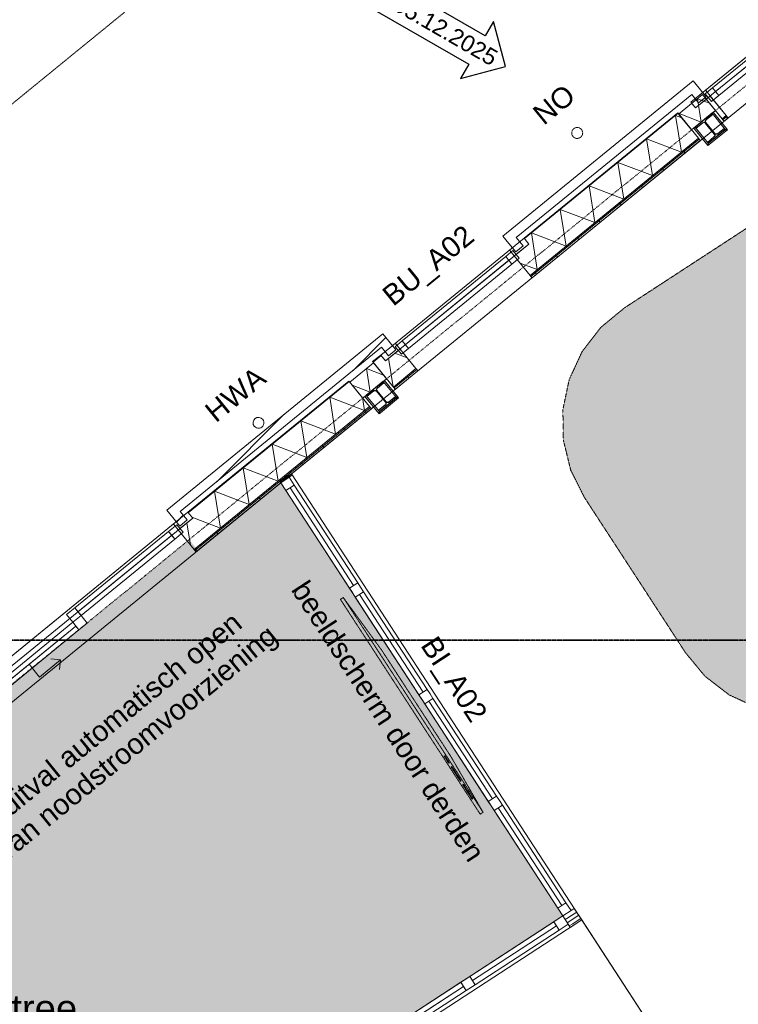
# Model space of a CAD drawing. Extents: x 0 to 92550, y 0 to 59400.
# Tile 32 of 87: x 12896 to 18143, y 39044 to 46229. Entities that reach past the tile are written whole.
import ezdxf
from ezdxf.xclip import XClip

# ---------------------------------------------------------------- set-up
doc = ezdxf.new("R2010")
doc.units = 0
doc.header["$MEASUREMENT"] = 0
doc.header["$XCLIPFRAME"] = 0
for name, pattern in [('Streep-punt fijn', [1251.000023, 626.000023, -312.5, 0, -312.5]), ('Streep-streepje', [1300, 1000, -100, 100, -100]), ('Streeplijn fijn', [234.119993, 155.999994, -78.119999]), ('Streeplijn ultrafijn', [117.37, 78.119999, -39.250001])]:
    doc.linetypes.add(name, pattern=pattern)
for name, color, linetype in [('ZZ 21 Buitenwand spouwblad baksteen', 7, 'Continuous'), ('ZZ 21 Buitenwand spouwblad hsb', 7, 'Continuous'), ('ZZ 21 Buitenwand spouwisolatie', 7, 'Continuous'), ('ZZ 22 Binnenwand metal stud', 7, 'Continuous'), ('ZZ 28 HDC staalconstructies', 7, 'Continuous'), ('ZZ 42 Aftimmerwerk algemeen', 7, 'Continuous'), ('ZZ 52 Hemelwaterafvoeren', 7, 'Continuous'), ('ZZ 72 Vaste inrichting', 7, 'Continuous'), ('ZZ 82 Losse inrichting', 7, 'Continuous'), ('ZZ A Stramien', 7, 'Continuous'), ('ZZ Aankleding 2D tek', 7, 'Continuous'), ('ZZ Info_tekst Algemeen', 7, 'Continuous'), ('ZZ Info_tekst Bouwbesluit', 7, 'Continuous'), ('ZZ Markers doorsnede', 7, 'Continuous'), ('ZZ Markers wijzigingspijlen', 7, 'Continuous'), ('ZZ Zone Gebruiksruimten', 7, 'Continuous')]:
    doc.layers.add(name, color=color, linetype=linetype)
doc.styles.add('GENERATED_STYLE_1', font='arial.ttf')
pattern_1 = [(309.18475, (5738.87, 6500), (155.0225, 126.3646), [])]
pattern_2 = [(309.18475, (5738.867, 6500), (38.755633, 31.59115), [])]
pattern_3 = [(45, (5738.87, 6500), (-459.619, 459.619), []), (45, (5646.94, 6591.9), (-459.619, 459.619), [])]

# ---------------------------------------------------------------- blocks, each defined once
blk = doc.blocks.new('*X15')
at = {"layer": 'ZZ 21 Buitenwand spouwblad hsb', "color": 7, "linetype": 'Continuous', "lineweight": 5, "ltscale": 0.01}
for p, q in [((15635.8, 43795.2), (15726.3, 43760.8)), ((15590.2, 43758), (15623.9, 43549.4))]:
    blk.add_line(p, q, dxfattribs=at)
blk = doc.blocks.new('*X16')
at = {"layer": 'ZZ 21 Buitenwand spouwblad hsb', "color": 7, "linetype": 'Continuous', "lineweight": 5, "ltscale": 0.01}
for p, q in [((17684.1, 45530.6), (17730.5, 45513)), ((17684.1, 45530.6), (17727.4, 45262.8)), ((17473.7, 45359.2), (17727.4, 45262.8)), ((17473.7, 45359.2), (17517, 45091.3)), ((17263.4, 45187.7), (17517, 45091.3)), ((17263.4, 45187.7), (17306.7, 44919.9)), ((17053.1, 45016.3), (17306.7, 44919.9)), ((17053.1, 45016.3), (17096.4, 44748.4)), ((16842.7, 44844.9), (17096.4, 44748.4)), ((16842.7, 44844.9), (16886, 44577)), ((16632.4, 44673.4), (16886, 44577)), ((16632.4, 44673.4), (16675.7, 44405.5)), ((16550.1, 44453.3), (16675.7, 44405.5))]:
    blk.add_line(p, q, dxfattribs=at)
blk = doc.blocks.new('*X19')
at = {"layer": 'ZZ 21 Buitenwand spouwisolatie', "color": 7, "linetype": 'Continuous', "lineweight": 5, "ltscale": 0.01}
for p, q in [((17845.1, 45652.9), (17872.8, 45481.9)), ((17845.1, 45652.9), (17932.5, 45619.7)), ((17710.9, 45543.5), (17712.1, 45535.5)), ((17710.9, 45543.5), (17872.8, 45481.9))]:
    blk.add_line(p, q, dxfattribs=at)
blk = doc.blocks.new('*X81')
at = {"layer": 'ZZ 21 Buitenwand spouwblad hsb', "color": 7, "linetype": 'Continuous', "lineweight": 5, "ltscale": 0.01}
for p, q in [((15160.1, 43473.3), (15413.7, 43376.8)), ((15160.1, 43473.3), (15203.4, 43205.4)), ((15398.4, 43471.4), (15413.7, 43376.8)), ((14949.8, 43301.8), (15203.4, 43205.4)), ((14949.8, 43301.8), (14993.1, 43033.9)), ((14739.4, 43130.4), (14993.1, 43033.9)), ((14739.4, 43130.4), (14782.7, 42862.5)), ((14529.1, 42958.9), (14782.7, 42862.5)), ((14529.1, 42958.9), (14572.4, 42691)), ((14318.8, 42787.5), (14572.4, 42691)), ((14318.8, 42787.5), (14362.1, 42519.6)), ((14117.8, 42557.9), (14144.4, 42393.4)), ((14153.8, 42598.8), (14362.1, 42519.6))]:
    blk.add_line(p, q, dxfattribs=at)
blk = doc.blocks.new('*X97')
at = {"layer": 'ZZ 22 Binnenwand metal stud', "color": 7, "linetype": 'Continuous', "lineweight": 5, "ltscale": 0.01}
for p, q in [((16879.4, 39661.4), (16904.4, 39677.7)), ((16904.4, 39677.7), (16906.6, 39679.1)), ((16919.3, 39654.7), (16944.5, 39671.1)), ((16894.3, 39638.4), (16919.3, 39654.7)), ((16909.3, 39615.4), (16934.3, 39631.7)), ((16934.3, 39631.7), (16982.5, 39663.1))]:
    blk.add_line(p, q, dxfattribs=at)
blk = doc.blocks.new('*X98')
at = {"layer": 'ZZ 22 Binnenwand metal stud', "color": 7, "linetype": 'Continuous', "lineweight": 5, "ltscale": 0.01}
for p, q in [((16906.6, 39679.1), (16963.2, 39716)), ((16944.5, 39671.1), (16978.1, 39693)), ((16982.5, 39663.1), (16993.1, 39670))]:
    blk.add_line(p, q, dxfattribs=at)
blk = doc.blocks.new('*X171')
at = {"layer": 'ZZ 21 Buitenwand spouwisolatie', "color": 7, "linetype": 'Continuous', "lineweight": 5, "ltscale": 0.01}
for p, q in [((15428.5, 43683.1), (15456.2, 43512.1)), ((15428.5, 43683.1), (15553.7, 43635.5)), ((15324.5, 43562.1), (15456.2, 43512.1))]:
    blk.add_line(p, q, dxfattribs=at)
blk = doc.blocks.new('Drawing_1_1', base_point=(5738.9, 6500))
at = {"layer": 'ZZ 21 Buitenwand spouwblad baksteen', "linetype": 'Continuous', "lineweight": 0, "true_color": 0x000000}
h = blk.add_hatch(dxfattribs=at)
h.set_pattern_fill('145_Baksteen_0001', color=18, style=0, pattern_type=2)
h.set_pattern_definition(pattern_3)
h.paths.add_polyline_path([(16424, 44650.6), (16468.3, 44596.4), (17857.2, 45728.5), (17812.9, 45782.8)])
h = blk.add_hatch(dxfattribs=at)
h.set_pattern_fill('145_Baksteen_0001', color=18, style=0, pattern_type=2)
h.set_pattern_definition(pattern_3)
h.paths.add_polyline_path([(17907.7, 45666.5), (17857.2, 45728.5), (17802.9, 45684.3), (17853.4, 45622.3)])
h = blk.add_hatch(dxfattribs=at)
h.set_pattern_fill('145_Baksteen_0001', color=18, style=0, pattern_type=2)
h.set_pattern_definition(pattern_3)
h.paths.add_polyline_path([(16573.1, 44578.6), (16522.5, 44640.6), (16468.3, 44596.4), (16518.8, 44534.4)])
h = blk.add_hatch(dxfattribs=at)
h.set_pattern_fill('145_Baksteen_0001', color=18, style=0, pattern_type=2)
h.set_pattern_definition(pattern_3)
h.paths.add_polyline_path([(13970, 42650.2), (14014.2, 42596), (15592.4, 43882.4), (15548.2, 43936.7)])
h = blk.add_hatch(dxfattribs=at)
h.set_pattern_fill('145_Baksteen_0001', color=18, style=0, pattern_type=2)
h.set_pattern_definition(pattern_3)
h.paths.add_polyline_path([(15642.9, 43820.4), (15592.4, 43882.4), (15538.1, 43838.2), (15588.7, 43776.2)])
h = blk.add_hatch(dxfattribs=at)
h.set_pattern_fill('145_Baksteen_0001', color=18, style=0, pattern_type=2)
h.set_pattern_definition(pattern_3)
h.paths.add_polyline_path([(14119, 42578.2), (14068.4, 42640.2), (14014.2, 42596), (14064.7, 42533.9)])
at = {"layer": 'ZZ 21 Buitenwand spouwblad hsb', "linetype": 'Continuous', "lineweight": 0, "true_color": 0x7f7f7f}
for points in [[(17700.8, 45549.4), (16578.8, 44634.9), (16581.3, 44631.8), (17703.3, 45546.3)], [(15532.4, 43781.9), (15473.5, 43733.9), (15476, 43730.8), (15534.9, 43778.8)], [(15299.9, 43592.4), (14124.7, 42634.5), (14127.2, 42631.4), (15302.4, 43589.3)]]:
    blk.add_hatch(color=8, dxfattribs=at).paths.add_polyline_path(points)
at = {"layer": 'ZZ 21 Buitenwand spouwblad hsb', "linetype": 'Continuous', "lineweight": 0, "true_color": 0x000000}
h = blk.add_hatch(dxfattribs=at)
h.set_pattern_fill('325_Hout_plaatmateriaal__BC', color=18, style=0, pattern_type=2)
h.set_pattern_definition(pattern_2)
h.paths.add_polyline_path([(18025.4, 45505.7), (18031.1, 45498.7), (18060.1, 45522.3), (18054.4, 45529.3)])
h = blk.add_hatch(dxfattribs=at)
h.set_pattern_fill('930_Lijnen_vert_200_0001', color=18, style=0, pattern_type=2)
h.set_pattern_definition(pattern_1)
h.paths.add_polyline_path([(18031.1, 45498.7), (18039.3, 45488.7), (18068.3, 45512.3), (18060.1, 45522.3)])
h = blk.add_hatch(dxfattribs=at)
h.set_pattern_fill('325_Hout_plaatmateriaal__BC', color=18, style=0, pattern_type=2)
h.set_pattern_definition(pattern_2)
h.paths.add_polyline_path([(16623.6, 44363.1), (16629.3, 44356.1), (17857.5, 45357.2), (17851.8, 45364.2)])
h = blk.add_hatch(dxfattribs=at)
h.set_pattern_fill('930_Lijnen_vert_200_0001', color=18, style=0, pattern_type=2)
h.set_pattern_definition(pattern_1)
h.paths.add_polyline_path([(17857.5, 45357.2), (16629.3, 44356.1), (16637.5, 44346), (17865.7, 45347.1)])
h = blk.add_hatch(dxfattribs=at)
h.set_pattern_fill('325_Hout_plaatmateriaal__BC', color=18, style=0, pattern_type=2)
h.set_pattern_definition(pattern_2)
h.paths.add_polyline_path([(15624.5, 43548.6), (15630.2, 43541.7), (15795.3, 43676.2), (15789.6, 43683.2)])
h = blk.add_hatch(dxfattribs=at)
h.set_pattern_fill('930_Lijnen_vert_200_0001', color=18, style=0, pattern_type=2)
h.set_pattern_definition(pattern_1)
h.paths.add_polyline_path([(15795.3, 43676.2), (15630.2, 43541.7), (15638.4, 43531.6), (15803.5, 43666.2)])
h = blk.add_hatch(dxfattribs=at)
h.set_pattern_fill('325_Hout_plaatmateriaal__BC', color=18, style=0, pattern_type=2)
h.set_pattern_definition([(309.18475, (5738.867, 6500), (38.755633, 31.59115), [])])
h.paths.add_polyline_path([(14169.5, 42362.6), (14175.2, 42355.7), (15456.6, 43400.1), (15450.9, 43407.1)])
h = blk.add_hatch(dxfattribs=at)
h.set_pattern_fill('930_Lijnen_vert_200_0001', color=18, style=0, pattern_type=2)
h.set_pattern_definition([(309.18475, (5738.87, 6500), (155.0225, 126.3646), [])])
h.paths.add_polyline_path([(14175.2, 42355.7), (14183.4, 42345.6), (15464.8, 43390.1), (15456.6, 43400.1)])
at = {"layer": 'ZZ 28 HDC staalconstructies', "linetype": 'Continuous', "lineweight": 0, "true_color": 0x000000}
h = blk.add_hatch(dxfattribs=at)
h.set_pattern_fill('515_Staal_0001', color=18, style=0, pattern_type=2)
h.set_pattern_definition([(174.18, (17951.32, 45545.95), (22.8, 223.84), []), (174.185, (17958.92, 45620.57), (22.8, 223.84), [])])
h.paths.add_polyline_path([(17827.3, 45444.9), (17833, 45437.9), (17881.1, 45477.1, -0.414214), (17902.2, 45474.9), (17967.9, 45394.3, -0.414214), (17965.7, 45373.2), (17917.7, 45334), (17923.3, 45327), (18047.4, 45428.1), (18041.7, 45435.1), (17993.6, 45395.9, -0.414214), (17972.5, 45398.1), (17906.8, 45478.7, -0.414214), (17909, 45499.8), (17957, 45539), (17951.3, 45546)])
h = blk.add_hatch(dxfattribs=at)
h.set_pattern_fill('515_Staal_0001', color=18, style=0, pattern_type=2)
h.set_pattern_definition([(174.18, (15550.41, 43588.88), (22.8, 223.84), []), (174.185, (15558.01, 43663.5), (22.8, 223.84), [])])
h.paths.add_polyline_path([(15426.4, 43487.8), (15432.1, 43480.8), (15480.1, 43520, -0.414214), (15501.2, 43517.8), (15567, 43437.2, -0.414214), (15564.8, 43416.1), (15516.7, 43376.9), (15522.4, 43370), (15646.5, 43471.1), (15640.8, 43478), (15592.7, 43438.9, -0.414214), (15571.6, 43441), (15505.9, 43521.6, -0.414214), (15508, 43542.7), (15556.1, 43581.9), (15550.4, 43588.9)])
at = {"layer": 'ZZ 42 Aftimmerwerk algemeen', "linetype": 'Continuous', "lineweight": 0, "true_color": 0x7f7f7f}
for points in [[(18056.7, 45435.7), (17960.6, 45553.5), (17951.3, 45546), (18047.4, 45428.1)], [(17827.3, 45444.9), (17818, 45437.3), (17914, 45319.5), (17923.3, 45327)], [(17923.3, 45327), (17930.9, 45317.7), (18054.9, 45418.8), (18047.4, 45428.1)], [(18047.4, 45428.1), (18064.2, 45426.4), (18056.7, 45435.7)], [(18047.4, 45428.1), (18054.9, 45418.8), (18064.2, 45426.4)], [(17923.3, 45327), (17914, 45319.5), (17921.6, 45310.2)], [(17921.6, 45310.2), (17930.9, 45317.7), (17923.3, 45327)], [(15655.8, 43478.6), (15559.7, 43596.5), (15550.4, 43588.9), (15646.5, 43471.1)], [(15522.4, 43370), (15426.4, 43487.8), (15417.1, 43480.2), (15513.1, 43362.4)], [(15646.5, 43471.1), (15663.3, 43469.3), (15655.8, 43478.6)], [(15646.5, 43471.1), (15522.4, 43370), (15530, 43360.7), (15654, 43461.8)], [(15646.5, 43471.1), (15654, 43461.8), (15663.3, 43469.3)], [(15513.1, 43362.4), (15520.7, 43353.1), (15522.4, 43370)], [(15522.4, 43370), (15520.7, 43353.1), (15530, 43360.7)]]:
    blk.add_hatch(color=8, dxfattribs=at).paths.add_polyline_path(points)
at = {"layer": 'ZZ 72 Vaste inrichting', "linetype": 'Continuous', "lineweight": 0, "true_color": 0xffffff}
blk.add_hatch(color=7, dxfattribs=at).paths.add_polyline_path([(20271.4, 42055.7), (20444.2, 42198.1), (20581, 42375.5), (20674.8, 42578.7), (20721.2, 42797.9), (20717.6, 43021.7), (20664.2, 43239.2), (20563.8, 43439.4), (19827, 44570.6), (19684.6, 44743.4), (19507.5, 44880.2), (19304, 44974.1), (19085, 45020.4), (18861, 45016.8), (18643.6, 44963.4), (18443.4, 44863), (17312.2, 44126.3), (17139.4, 43983.8), (17002.6, 43806.5), (16908.6, 43603.3), (16862.4, 43384.1), (16866, 43160.2), (16919.4, 42942.8), (17019.8, 42742.6), (17511, 41988.4), (17756.4, 41611.3), (17899, 41438.5), (18076.2, 41301.8), (18279.7, 41207.9), (18498.7, 41161.6), (18722.6, 41165.2), (18940.1, 41218.6), (19140.2, 41319)])
at = {"layer": 'ZZ Aankleding 2D tek', "linetype": 'Continuous', "lineweight": 5, "true_color": 0x99a3a6}
h = blk.add_hatch(dxfattribs=at)
h.set_pattern_fill('910_Puntjes_C_0001', color=253, style=0, pattern_type=2)
h.set_pattern_definition([(45, (5738.87, 6750), (-79.5495, 79.5495), [0, -75, 0, -112.5]), (110, (5988.87, 6750), (105.71542, 38.47727), [0, -55, 0, -95])])
h.paths.add_polyline_path([(10421.7, 39279.3), (12152.2, 36621.9), (16861.7, 39688.6), (14802.7, 42850.4), (14197.5, 42357), (14135.5, 42433), (11035.1, 39905.7), (11097, 39829.7)])
at = {"layer": 'ZZ Info_tekst Bouwbesluit', "linetype": 'Continuous', "lineweight": 9}
h = blk.add_hatch(color=94, dxfattribs=at)
h.paths.add_polyline_path([(13677.5, 39736.1, 1), (13277.5, 39736.1, 1)])
h.paths.add_polyline_path([(13340.7, 39853.1), (13457.7, 39736.1), (13340.7, 39619.1, -0.178754), (13297.5, 39736.1, -0.178754)], flags=0)
h.paths.add_polyline_path([(13657.5, 39736.1, -0.178754), (13614.3, 39619.1), (13497.3, 39736.1), (13614.2, 39853.1, -0.178754)], flags=0)
h.paths.add_polyline_path([(13360.5, 39599.3), (13477.5, 39716.3), (13594.5, 39599.3, -0.369308)], flags=0)
h.paths.add_polyline_path([(13594.4, 39872.9), (13477.5, 39755.9), (13360.5, 39872.9, -0.369308)], flags=0)
at = {"layer": 'ZZ Info_tekst Bouwbesluit', "linetype": 'Continuous', "lineweight": 0, "true_color": 0xffffff}
blk.add_hatch(color=7, dxfattribs=at).paths.add_polyline_path([(13657.5, 39736.1, 1), (13297.5, 39736.1, 1)])
at = {"layer": 'ZZ Info_tekst Bouwbesluit', "linetype": 'Continuous', "lineweight": 9}
for points in [[(13712.8, 39679.4), (13727.7, 39679.4), (13727.7, 39771.9), (13789.6, 39679.4), (13805.6, 39679.4), (13805.6, 39797.3), (13790.6, 39797.3), (13790.6, 39704.8), (13728.8, 39797.3), (13712.8, 39797.3)], [(13865, 39679.4), (13881.1, 39679.4), (13927.2, 39797.3), (13911.3, 39797.3), (13879.5, 39711.7), (13877.2, 39705.3), (13875.1, 39698.8), (13873.2, 39692.4), (13871.4, 39698.5), (13869.3, 39705), (13867, 39711.7), (13836.4, 39797.3), (13819.5, 39797.3)]]:
    blk.add_hatch(color=94, dxfattribs=at).paths.add_polyline_path(points)
at = {"layer": 'ZZ 21 Buitenwand spouwblad baksteen', "color": 7, "linetype": 'Continuous', "lineweight": 9, "ltscale": 0.01}
for p, q in [((18689.7, 46331), (17954.9, 45732.1)), ((17977.6, 45704.2), (18712.4, 46303.1)), ((18000.4, 45676.3), (18735.2, 46275.2)), ((17954.9, 45732.1), (17902.2, 45689.1)), ((18000.4, 45676.3), (17954.9, 45732.1)), ((17902.2, 45689.1), (17947.7, 45633.3)), ((17947.7, 45633.3), (18000.4, 45676.3)), ((16445.1, 44501.4), (15690.1, 43886)), ((16497.8, 44544.3), (16445.1, 44501.4)), ((16445.1, 44501.4), (16490.6, 44445.6)), ((16490.6, 44445.6), (16543.3, 44488.5)), ((16543.3, 44488.5), (16497.8, 44544.3)), ((15712.9, 43858.1), (16467.8, 44473.5)), ((15735.6, 43830.2), (16490.6, 44445.6)), ((15690.1, 43886), (15637.4, 43843)), ((15637.4, 43843), (15682.9, 43787.2)), ((15735.6, 43830.2), (15690.1, 43886)), ((15682.9, 43787.2), (15735.6, 43830.2)), ((14043.7, 42543.9), (13983.2, 42494.6)), ((14089.2, 42488.1), (14043.7, 42543.9)), ((13983.2, 42494.6), (14028.7, 42438.8)), ((14028.7, 42438.8), (14089.2, 42488.1)), ((14006, 42466.7), (13321.6, 41908.8)), ((13298.8, 41936.7), (13238.4, 41887.4)), ((13344.3, 41880.9), (13298.8, 41936.7)), ((13238.4, 41887.4), (13283.9, 41831.6)), ((13283.9, 41831.6), (13344.3, 41880.9)), ((13283.9, 41831.6), (13344.3, 41880.9)), ((13329.3, 41775.8), (13283.9, 41831.6)), ((13389.8, 41825.1), (13329.3, 41775.8)), ((13344.3, 41880.9), (13389.8, 41825.1)), ((12622.2, 41245.8), (13306.6, 41803.7)), ((13040.2, 41431.8), (13195.2, 41558.1)), ((13195.2, 41558.1), (13124.9, 41565.3)), ((13195.2, 41558.1), (13188.1, 41487.8)), ((12964.4, 41524.8), (13040.2, 41431.8))]:
    blk.add_line(p, q, dxfattribs=at)
at = {"layer": 'ZZ 21 Buitenwand spouwblad baksteen', "color": 7, "linetype": 'Continuous', "lineweight": 15, "ltscale": 0.01}
for p, q in [((17812.9, 45782.8), (17857.2, 45728.5)), ((17812.9, 45782.8), (17857.2, 45728.5)), ((16424, 44650.6), (16468.3, 44596.4)), ((16424, 44650.6), (16468.3, 44596.4)), ((15548.2, 43936.7), (15592.4, 43882.4)), ((15548.2, 43936.7), (15592.4, 43882.4)), ((13970, 42650.2), (14014.2, 42596)), ((13970, 42650.2), (14014.2, 42596))]:
    blk.add_line(p, q, dxfattribs=at)
at = {"layer": 'ZZ 21 Buitenwand spouwblad baksteen', "color": 7, "linetype": 'Continuous', "lineweight": 15, "ltscale": 0.01, "flags": 128}
for points in [[(17812.9, 45782.8), (16424, 44650.6)], [(17907.7, 45666.5), (17857.2, 45728.5)], [(16522.5, 44640.6), (17802.9, 45684.3)], [(17802.9, 45684.3), (17853.4, 45622.3)], [(17907.7, 45666.5), (17853.4, 45622.3)], [(16573.1, 44578.6), (16522.5, 44640.6)], [(16468.3, 44596.4), (16518.8, 44534.4)], [(16518.8, 44534.4), (16573.1, 44578.6)], [(15548.2, 43936.7), (13970, 42650.2)], [(14068.4, 42640.2), (15538.1, 43838.2)], [(15538.1, 43838.2), (15588.7, 43776.2)], [(15642.9, 43820.4), (15592.4, 43882.4)], [(15642.9, 43820.4), (15588.7, 43776.2)], [(14119, 42578.2), (14068.4, 42640.2)], [(14014.2, 42596), (14064.7, 42533.9)], [(14064.7, 42533.9), (14119, 42578.2)]]:
    blk.add_lwpolyline(points, dxfattribs=at)
at = {"layer": 'ZZ 21 Buitenwand spouwblad baksteen', "color": 7, "linetype": 'Continuous', "lineweight": 9, "ltscale": 0.01, "flags": 128}
for points in [[(13983.2, 42494.6), (13298.8, 41936.7), (13321.6, 41908.8), (14006, 42466.7)], [(14006, 42466.7), (13321.6, 41908.8), (13344.3, 41880.9), (14028.7, 42438.8)], [(12599.4, 41273.7), (13283.9, 41831.6), (13306.6, 41803.7), (12622.2, 41245.8)], [(12622.2, 41245.8), (13306.6, 41803.7), (13329.3, 41775.8), (12644.9, 41217.9)]]:
    blk.add_lwpolyline(points, close=True, dxfattribs=at)
at = {"layer": 'ZZ 21 Buitenwand spouwblad hsb', "color": 255, "linetype": 'Continuous', "lineweight": 0, "ltscale": 0.01}
for p, q in [((17797.2, 45628), (19618.7, 47112.8)), ((15532.4, 43781.9), (16578.8, 44634.9)), ((14124.7, 42634.5), (10838.2, 39955.5))]:
    blk.add_line(p, q, dxfattribs=at)
at = {"layer": 'ZZ 21 Buitenwand spouwblad hsb', "color": 7, "linetype": 'Continuous', "lineweight": 9, "ltscale": 0.01}
for p, q in [((17903.4, 45714.6), (17905.9, 45711.5)), ((17905.9, 45711.5), (18054.4, 45529.3)), ((17831.9, 45585.4), (17938.1, 45671.9)), ((17938.1, 45671.9), (18054.4, 45529.3)), ((17797.2, 45628), (17831.9, 45585.4)), ((17703.3, 45546.3), (16581.3, 44631.8)), ((18025.4, 45505.7), (18054.4, 45529.3)), ((18031.1, 45498.7), (18060.1, 45522.3)), ((18054.4, 45529.3), (18060.1, 45522.3)), ((18054.4, 45529.3), (18060.1, 45522.3)), ((18060.1, 45522.3), (18068.3, 45512.3)), ((18060.1, 45522.3), (18068.3, 45512.3)), ((16623.6, 44363.1), (17851.8, 45364.2)), ((16629.3, 44356.1), (17857.5, 45357.2)), ((16578.8, 44634.9), (16613.6, 44592.2)), ((16507.4, 44505.7), (16613.6, 44592.2)), ((16472.6, 44548.3), (16475.1, 44545.2)), ((16475.1, 44545.2), (16623.6, 44363.1)), ((16507.4, 44505.7), (16623.6, 44363.1)), ((16623.6, 44363.1), (16629.3, 44356.1)), ((16623.6, 44363.1), (16629.3, 44356.1)), ((16629.3, 44356.1), (16637.5, 44346)), ((16629.3, 44356.1), (16637.5, 44346)), ((15638.6, 43868.5), (15641.1, 43865.4)), ((15641.1, 43865.4), (15789.6, 43683.2)), ((15534.9, 43778.8), (15476, 43730.8)), ((15532.4, 43781.9), (15567.2, 43739.3)), ((15567.2, 43739.3), (15673.3, 43825.8)), ((15673.3, 43825.8), (15789.6, 43683.2)), ((15624.5, 43548.6), (15789.6, 43683.2)), ((15630.2, 43541.7), (15795.3, 43676.2)), ((15789.6, 43683.2), (15795.3, 43676.2)), ((15789.6, 43683.2), (15795.3, 43676.2)), ((15795.3, 43676.2), (15803.5, 43666.2)), ((15795.3, 43676.2), (15803.5, 43666.2)), ((15302.4, 43589.3), (14127.2, 42631.4)), ((14169.5, 42362.6), (15450.9, 43407.1)), ((14175.2, 42355.7), (15456.6, 43400.1)), ((14124.7, 42634.5), (14159.5, 42591.8)), ((14018.5, 42547.9), (14021.1, 42544.8)), ((14021.1, 42544.8), (14169.5, 42362.6)), ((14159.5, 42591.8), (14053.3, 42505.3)), ((14053.3, 42505.3), (14169.5, 42362.6)), ((14169.5, 42362.6), (14175.2, 42355.7)), ((14169.5, 42362.6), (14175.2, 42355.7)), ((14175.2, 42355.7), (14183.4, 42345.6)), ((14175.2, 42355.7), (14183.4, 42345.6))]:
    blk.add_line(p, q, dxfattribs=at)
at = {"layer": 'ZZ 21 Buitenwand spouwblad hsb', "color": 7, "linetype": 'Continuous', "lineweight": 9, "ltscale": 0.01, "flags": 128}
for points in [[(17797.2, 45628), (17831.9, 45585.4), (19653.4, 47070.2), (19618.7, 47112.8)], [(15532.4, 43781.9), (15567.2, 43739.3), (16613.6, 44592.2), (16578.8, 44634.9)], [(14124.7, 42634.5), (14159.5, 42591.8), (10873, 39912.9), (10838.2, 39955.5)]]:
    blk.add_lwpolyline(points, close=True, dxfattribs=at)
for points in [[(17909.2, 45648.3), (18025.4, 45505.7)], [(17700.8, 45549.4), (16578.8, 44634.9)], [(17700.8, 45549.4), (17703.3, 45546.3)], [(17703.3, 45546.3), (17851.8, 45364.2)], [(18025.4, 45505.7), (18031.1, 45498.7)], [(18031.1, 45498.7), (18039.3, 45488.7)], [(18039.3, 45488.7), (18068.3, 45512.3)], [(16637.5, 44346), (17865.7, 45347.1)], [(17851.8, 45364.2), (17857.5, 45357.2)], [(17857.5, 45357.2), (17865.7, 45347.1)], [(15532.4, 43781.9), (15473.5, 43733.9)], [(15473.5, 43733.9), (15476, 43730.8)], [(15476, 43730.8), (15624.5, 43548.6)], [(15638.4, 43531.6), (15803.5, 43666.2)], [(15299.9, 43592.4), (14124.7, 42634.5)], [(15299.9, 43592.4), (15302.4, 43589.3)], [(15302.4, 43589.3), (15450.9, 43407.1)], [(15624.5, 43548.6), (15630.2, 43541.7)], [(15630.2, 43541.7), (15638.4, 43531.6)], [(15450.9, 43407.1), (15456.6, 43400.1)], [(14183.4, 42345.6), (15464.8, 43390.1)], [(15456.6, 43400.1), (15464.8, 43390.1)]]:
    blk.add_lwpolyline(points, dxfattribs=at)
at = {"layer": 'ZZ 21 Buitenwand spouwisolatie', "color": 7, "linetype": 'Continuous', "lineweight": 9, "ltscale": 0.01, "flags": 128}
for points in [[(17881.4, 45682.4), (17707.7, 45540.9)], [(17976.1, 45566.2), (17881.4, 45682.4)], [(17802.5, 45424.6), (17976.1, 45566.2)], [(17707.7, 45540.9), (17802.5, 45424.6)], [(15480.4, 43725.4), (15306.8, 43583.8)], [(15575.2, 43609.1), (15480.4, 43725.4)], [(15306.8, 43583.8), (15401.6, 43467.6)], [(15401.6, 43467.6), (15575.2, 43609.1)]]:
    blk.add_lwpolyline(points, dxfattribs=at)
at = {"layer": 'ZZ 22 Binnenwand metal stud', "color": 7, "linetype": 'Continuous', "lineweight": 15, "ltscale": 0.01}
for p, q in [((14863.1, 42889.7), (14886.5, 42905)), ((14863.1, 42889.7), (14886.5, 42905)), ((14802.7, 42850.4), (14863.1, 42889.7)), ((14802.7, 42850.4), (14863.1, 42889.7)), ((14802.7, 42850.4), (14863.1, 42889.7)), ((16922, 39727.9), (16945.5, 39743.2)), ((16922, 39727.9), (16945.5, 39743.2)), ((16861.7, 39688.6), (16922, 39727.9)), ((16861.7, 39688.6), (16922, 39727.9)), ((16861.7, 39688.6), (16922, 39727.9)), ((16861.7, 39688.6), (16901, 39628.3)), ((16861.7, 39688.6), (16901, 39628.3)), ((16861.7, 39688.6), (16901, 39628.3)), ((16901, 39628.3), (16916.2, 39604.8)), ((16901, 39628.3), (16916.2, 39604.8))]:
    blk.add_line(p, q, dxfattribs=at)
at = {"layer": 'ZZ 22 Binnenwand metal stud', "color": 7, "linetype": 'Continuous', "lineweight": 9, "ltscale": 0.01}
for p, q in [((14839.9, 42793.4), (14802.7, 42850.4)), ((14900.2, 42832.7), (14839.9, 42793.4)), ((14863.1, 42889.7), (14900.2, 42832.7)), ((14900.2, 42832.7), (15364.4, 42119.8)), ((15304.1, 42080.5), (14839.9, 42793.4)), ((14870, 42813.1), (15334.3, 42100.1)), ((15304.1, 42080.5), (15364.4, 42119.8)), ((15364.4, 42119.8), (15385.7, 42087.1)), ((15325.4, 42047.8), (15304.1, 42080.5)), ((15346.7, 42015.1), (15325.4, 42047.8)), ((15407, 42054.4), (15346.7, 42015.1)), ((15385.7, 42087.1), (15407, 42054.4)), ((15407, 42054.4), (15871.3, 41341.5)), ((15810.9, 41302.2), (15346.7, 42015.1)), ((15376.8, 42034.8), (15841.1, 41321.8)), ((15810.9, 41302.2), (15871.3, 41341.5)), ((15871.3, 41341.5), (15892.5, 41308.8)), ((15832.2, 41269.5), (15810.9, 41302.2)), ((15853.5, 41236.8), (15832.2, 41269.5)), ((15913.8, 41276.1), (15853.5, 41236.8)), ((15883.7, 41256.5), (16347.9, 40543.5)), ((15892.5, 41308.8), (15913.8, 41276.1)), ((15913.8, 41276.1), (16378.1, 40563.2)), ((16317.7, 40523.9), (15853.5, 41236.8)), ((16317.7, 40523.9), (16378.1, 40563.2)), ((16378.1, 40563.2), (16399.4, 40530.5)), ((16399.4, 40530.5), (16420.6, 40497.8)), ((16339, 40491.2), (16317.7, 40523.9)), ((16360.3, 40458.5), (16339, 40491.2)), ((16420.6, 40497.8), (16360.3, 40458.5)), ((16824.6, 39745.6), (16360.3, 40458.5)), ((16390.5, 40478.2), (16854.7, 39765.2)), ((16420.6, 40497.8), (16884.9, 39784.9)), ((16824.6, 39745.6), (16884.9, 39784.9)), ((16861.7, 39688.6), (16824.6, 39745.6)), ((16884.9, 39784.9), (16922, 39727.9)), ((16796.3, 39646), (16861.7, 39688.6)), ((16861.7, 39688.6), (16901, 39628.3)), ((16183, 39246.7), (16796.3, 39646)), ((16815.9, 39615.9), (16202.6, 39216.5)), ((16835.6, 39585.7), (16796.3, 39646)), ((16901, 39628.3), (16835.6, 39585.7)), ((16182.9, 39246.6), (16117.5, 39204)), ((16182.9, 39246.6), (16183, 39246.7)), ((16222.2, 39186.3), (16182.9, 39246.6)), ((16222.2, 39186.3), (16182.9, 39246.6)), ((16183, 39246.7), (16222.3, 39186.3)), ((16137.2, 39173.9), (15397.2, 38692)), ((16117.5, 39204), (16156.8, 39143.7)), ((16156.8, 39143.7), (16222.2, 39186.3)), ((16222.3, 39186.3), (16222.2, 39186.3))]:
    blk.add_line(p, q, dxfattribs=at)
at = {"layer": 'ZZ 22 Binnenwand metal stud', "color": 7, "linetype": 'Continuous', "lineweight": 15, "ltscale": 0.01, "flags": 128}
for points in [[(14880.7, 42914), (14796.9, 42859.4)], [(14886.5, 42905), (14880.7, 42914)], [(14796.9, 42859.4), (14802.7, 42850.4)], [(17000, 39659.4), (16945.5, 39743.2)], [(17000, 39659.4), (16916.2, 39604.8)]]:
    blk.add_lwpolyline(points, dxfattribs=at)
at = {"layer": 'ZZ 22 Binnenwand metal stud', "color": 7, "linetype": 'Continuous', "lineweight": 9, "ltscale": 0.01, "flags": 128}
for points in [[(16202.6, 39216.5), (16815.9, 39615.9), (16796.3, 39646), (16183, 39246.7)], [(16222.3, 39186.3), (16835.6, 39585.7), (16815.9, 39615.9), (16202.6, 39216.5)], [(16117.5, 39204), (15377.6, 38722.2), (15397.2, 38692), (16137.2, 39173.9)], [(16137.2, 39173.9), (15397.2, 38692), (15416.9, 38661.9), (16156.8, 39143.7)]]:
    blk.add_lwpolyline(points, close=True, dxfattribs=at)
at = {"layer": 'ZZ 28 HDC staalconstructies', "color": 7, "linetype": 'Continuous', "lineweight": 25, "ltscale": 0.01, "flags": 128}
for points in [[(17827.3, 45444.9), (17833, 45437.9), (17881.1, 45477.1, -0.414214), (17902.2, 45474.9), (17967.9, 45394.3, -0.414214), (17965.7, 45373.2), (17917.7, 45334), (17923.3, 45327), (18047.4, 45428.1), (18041.7, 45435.1), (17993.6, 45395.9, -0.414214), (17972.5, 45398.1), (17906.8, 45478.7, -0.414214), (17909, 45499.8), (17957, 45539), (17951.3, 45546)], [(15426.4, 43487.8), (15432.1, 43480.8), (15480.1, 43520, -0.414214), (15501.2, 43517.8), (15567, 43437.2, -0.414214), (15564.8, 43416.1), (15516.7, 43376.9), (15522.4, 43370), (15646.5, 43471.1), (15640.8, 43478), (15592.7, 43438.9, -0.414214), (15571.6, 43441), (15505.9, 43521.6, -0.414214), (15508, 43542.7), (15556.1, 43581.9), (15550.4, 43588.9)]]:
    blk.add_lwpolyline(points, format="xyb", close=True, dxfattribs=at)
at = {"layer": 'ZZ 42 Aftimmerwerk algemeen', "color": 7, "linetype": 'Continuous', "lineweight": 9, "ltscale": 0.01, "flags": 128}
for points in [[(17960.6, 45553.5), (17951.3, 45546)], [(17951.3, 45546), (18047.4, 45428.1)], [(18056.7, 45435.7), (17960.6, 45553.5)], [(17818, 45437.3), (17827.3, 45444.9)], [(17818, 45437.3), (17921.6, 45310.2)], [(17923.3, 45327), (17827.3, 45444.9)], [(18047.4, 45428.1), (17923.3, 45327)], [(17930.9, 45317.7), (18064.2, 45426.4)], [(18064.2, 45426.4), (18056.7, 45435.7)], [(17921.6, 45310.2), (17930.9, 45317.7)], [(15559.7, 43596.5), (15550.4, 43588.9)], [(15550.4, 43588.9), (15646.5, 43471.1)], [(15655.8, 43478.6), (15559.7, 43596.5)], [(15417.1, 43480.2), (15426.4, 43487.8)], [(15417.1, 43480.2), (15520.7, 43353.1)], [(15522.4, 43370), (15426.4, 43487.8)], [(15663.3, 43469.3), (15655.8, 43478.6)], [(15646.5, 43471.1), (15522.4, 43370)], [(15530, 43360.7), (15663.3, 43469.3)], [(15520.7, 43353.1), (15530, 43360.7)]]:
    blk.add_lwpolyline(points, dxfattribs=at)
at = {"layer": 'ZZ 52 Hemelwaterafvoeren', "color": 7, "linetype": 'Streeplijn ultrafijn', "lineweight": 9, "ltscale": 0.01, "flags": 128}
blk.add_lwpolyline([(16997.9, 45428, 1), (16935.8, 45377.5, 1)], format="xyb", close=True, dxfattribs=at)
at = {"layer": 'ZZ 52 Hemelwaterafvoeren', "color": 7, "linetype": 'Continuous', "lineweight": 9, "ltscale": 0.01, "flags": 128}
blk.add_lwpolyline([(14671.2, 43312.2, 1), (14609.2, 43261.6, 1)], format="xyb", close=True, dxfattribs=at)
at = {"layer": 'ZZ 72 Vaste inrichting', "color": 174, "linetype": 'Streeplijn fijn', "lineweight": 5, "ltscale": 0.01, "true_color": 0x0000aa, "flags": 128}
for points in [[(18443.4, 44863), (17312.2, 44126.3)], [(17312.2, 44126.3), (17139.4, 43983.9)], [(17139.4, 43983.9), (17002.6, 43806.6)], [(17002.6, 43806.5), (16908.7, 43603.3)], [(16908.6, 43603.2), (16862.4, 43384.2)], [(16862.4, 43384.1), (16866, 43160.3)], [(16866, 43160.2), (16919.4, 42942.8)], [(16919.4, 42942.8), (17019.8, 42742.6)], [(17019.8, 42742.6), (17511, 41988.4)], [(17511, 41988.4), (17756.4, 41611.4)], [(17756.4, 41611.3), (17899, 41438.5)], [(17899, 41438.5), (18076.3, 41301.8)], [(18076.2, 41301.8), (18279.6, 41207.9)]]:
    blk.add_lwpolyline(points, dxfattribs=at)
at = {"layer": 'ZZ 82 Losse inrichting', "color": 174, "linetype": 'Streeplijn ultrafijn', "lineweight": 9, "ltscale": 0.01, "true_color": 0x0000aa}
for p, q in [((15259.1, 42012.2), (16279.7, 40444.9)), ((15994.9, 40854.7), (16000.2, 40858.1)), ((16028.9, 40802.5), (15994.9, 40854.7)), ((16000.2, 40858.1), (16034.2, 40805.9)), ((16034.2, 40805.9), (16028.9, 40802.5)), ((16046, 40776.3), (16051.2, 40779.7)), ((16114, 40671.8), (16046, 40776.3)), ((16051.2, 40779.7), (16119.2, 40675.3)), ((16119.2, 40675.3), (16114, 40671.8)), ((16131, 40645.7), (16136.2, 40649.1)), ((16199, 40541.2), (16131, 40645.7)), ((16136.2, 40649.1), (16204.3, 40544.6)), ((16204.3, 40544.6), (16199, 40541.2))]:
    blk.add_line(p, q, dxfattribs=at)
at = {"layer": 'ZZ 82 Losse inrichting', "color": 174, "linetype": 'Streeplijn ultrafijn', "lineweight": 9, "ltscale": 0.01, "true_color": 0x0000aa, "flags": 128}
blk.add_lwpolyline([(15238.1, 41998.6), (16258.7, 40431.3), (16279.7, 40444.9), (16045.5, 40850.4), (15535.2, 41634.1), (15259.1, 42012.2)], close=True, dxfattribs=at)
at = {"layer": 'ZZ A Stramien', "color": 7, "linetype": 'Streep-punt fijn', "lineweight": 9, "ltscale": 0.01}
blk.add_line((5232.6, 35178.5), (27086.1, 52992), dxfattribs=at)
at = {"layer": 'ZZ Aankleding 2D tek', "color": 7, "linetype": 'Streeplijn fijn', "lineweight": 5, "ltscale": 0.01, "flags": 128}
blk.add_lwpolyline([(8732.1, 41540.4), (8423.8, 42013.9), (15745.3, 47982), (16357.7, 47982)], dxfattribs=at)
at = {"layer": 'ZZ Markers doorsnede', "color": 7, "linetype": 'Streep-streepje', "lineweight": 35, "ltscale": 0.01}
blk.add_line((7888.9, 41700), (45638.9, 41700), dxfattribs=at)
at = {"layer": 'ZZ Markers wijzigingspijlen', "color": 1, "linetype": 'Continuous', "lineweight": 25, "ltscale": 0.01, "flags": 128}
blk.add_lwpolyline([(16442.9, 45888.5), (16355.1, 46216.4), (16295.1, 46112.5), (15301, 46686.4), (15181, 46478.6), (16175.1, 45904.6), (16115.1, 45800.7)], close=True, dxfattribs=at)
at = {"layer": 'ZZ Zone Gebruiksruimten', "color": 255, "linetype": 'Continuous', "lineweight": 0, "ltscale": 0.01, "flags": 128}
for points in [[(20874.8, 47800), (14880.7, 42914), (17735.5, 38530), (20523.9, 38530), (20523.9, 35720), (34488.9, 35720), (34488.9, 47800)], [(10421.7, 39279.3), (12152.2, 36621.9), (16861.7, 39688.6), (14802.7, 42850.4)], [(17000, 39659.4), (12206.7, 36538.1), (14763.8, 32611.2), (14833.4, 32656.5), (20245.5, 24345.3), (20175.9, 24300), (20808.1, 23329.2), (28218.9, 28155), (34488.9, 28155), (34488.9, 35720), (20523.9, 35720), (20523.9, 36470), (18473.9, 36470), (18473.9, 38530), (17735.5, 38530)]]:
    blk.add_lwpolyline(points, close=True, dxfattribs=at)
at = {"layer": 'ZZ 72 Vaste inrichting', "color": 7, "linetype": 'Continuous', "lineweight": 25, "ltscale": 0.01}
for name in ['*X19', '*X16', '*X15', '*X171', '*X81', '*X97', '*X98']:
    blk.add_blockref(name, (0, 0), dxfattribs=at)
at = {"layer": 'ZZ 21 Buitenwand spouwblad baksteen', "color": 7, "linetype": 'Continuous', "lineweight": 5, "insert": (15650.9, 44098.5), "char_height": 150, "attachment_point": 7, "rotation": 39.18475, "style": 'GENERATED_STYLE_1'}
blk.add_mtext('\\A1;{\\pql;\\fArial|b0|i0|c0|p0;\\W1.000000;BU_A02}', dxfattribs=at)
at = {"layer": 'ZZ 22 Binnenwand metal stud', "color": 7, "linetype": 'Continuous', "lineweight": 5, "insert": (15782.6, 41639.9), "char_height": 150, "attachment_point": 7, "rotation": 303.07149, "style": 'GENERATED_STYLE_1'}
blk.add_mtext('\\A1;{\\pql;\\fArial|b0|i0|c0|p0;\\W1.000000;BI_A02}', dxfattribs=at)
at = {"layer": 'ZZ Info_tekst Algemeen', "color": 7, "linetype": 'Continuous', "lineweight": 5, "char_height": 150, "attachment_point": 5, "rotation": 39.18475, "style": 'GENERATED_STYLE_1'}
for s, insert in [('\\A1;{\\pqc;\\fArial|b0|i0|c0|p0;\\W1.000000;NO}', (16798, 45609.9)), ('\\A1;{\\pqc;\\fArial|b0|i0|c0|p0;\\W1.000000;HWA}', (14470.5, 43495.1))]:
    blk.add_mtext(s, dxfattribs=dict(at, insert=insert))
at = {"layer": 'ZZ Info_tekst Algemeen', "color": 174, "linetype": 'Continuous', "lineweight": 5, "true_color": 0x0000aa, "insert": (15587, 41109.8), "char_height": 150, "attachment_point": 5, "rotation": 303.07149, "style": 'GENERATED_STYLE_1'}
blk.add_mtext('\\A1;{\\pqc;\\fArial|b0|i0|c0|p0;\\W1.000000;beeldscherm\\fArial|b0|i0|c0|p0;\\W1.000000; door derden}', dxfattribs=at)
at = {"layer": 'ZZ Info_tekst Algemeen', "color": 7, "linetype": 'Continuous', "lineweight": 5, "insert": (13093.7, 40544), "char_height": 150, "attachment_point": 5, "rotation": 39.18475, "line_spacing_factor": 0.940383, "style": 'GENERATED_STYLE_1'}
blk.add_mtext('\\A1;{\\pqc;\\fArial|b0|i0|c0|p0;\\W1.000000;deuren bij stroomuitval automatisch open\\P\\pqc;\\fArial|b0|i0|c0|p0;\\W1.000000;tevens voorzien van noodstroomvoorziening}', dxfattribs=at)
at = {"layer": 'ZZ Markers wijzigingspijlen', "color": 1, "linetype": 'Continuous', "lineweight": 5, "insert": (15287.7, 46543.4), "char_height": 120, "attachment_point": 4, "rotation": 330, "style": 'GENERATED_STYLE_1'}
blk.add_mtext('\\A1;{\\pql;\\fArial|b0|i0|c0|p0;\\W1.000000;gew. 05.12.2025}', dxfattribs=at)
at = {"layer": 'ZZ Zone Gebruiksruimten', "color": 7, "linetype": 'Continuous', "lineweight": 5, "insert": (11871.7, 39114.4), "char_height": 200, "attachment_point": 1, "style": 'GENERATED_STYLE_1'}
blk.add_mtext('\\A1;{\\pql;\\pt0;\\fArial|b0|i0|c0|p0;\\W1.000000;1.01 Entree}', dxfattribs=at)

msp = doc.modelspace()

# ---------------------------------------------------------------- block references
at = {"color": 7, "linetype": 'Continuous', "lineweight": 25, "ltscale": 0.01}
ref = msp.add_blockref('Drawing_1_1', (5738.9, 6500), dxfattribs=at)
XClip(ref).set_block_clipping_path([(1000, 1000), (66950, 58400)])

doc.saveas('drawing.dxf')
